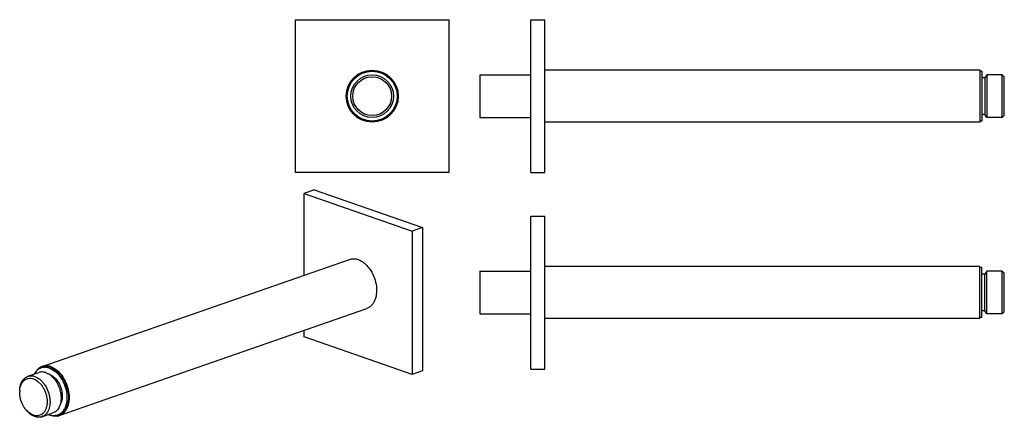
# Model space of a CAD drawing. Header units: millimetres. Extents: x -33 to 449, y 37 to 232.
import ezdxf

# ---------------------------------------------------------------- set-up
doc = ezdxf.new("R2010")
doc.units = ezdxf.units.MM
doc.header["$LTSCALE"] = 23.1
doc.layers.get('0').update_dxf_attribs({"linetype": 'CONTINUOUS'})
doc.layers.add('ACHSEN', color=7, linetype='CONTINUOUS')

msp = doc.modelspace()

# ---------------------------------------------------------------- linework, layer by layer
at = {"color": 7, "linetype": 'CONTINUOUS'}
for p, q in [((101.91, 156.67), (101.91, 231.67)), ((101.91, 231.67), (176.91, 231.67)), ((176.91, 231.67), (176.91, 156.67)), ((217.07, 156.67), (217.07, 231.67)), ((217.07, 231.67), (224.07, 231.67)), ((224.07, 156.67), (224.07, 231.67)), ((192.07, 204.67), (192.07, 183.67)), ((192.07, 204.67), (217.07, 204.67)), ((448.07, 204.67), (440.44, 204.67)), ((448.07, 204.67), (449.07, 203.67)), ((448.07, 183.67), (448.07, 204.67)), ((449.07, 184.67), (449.07, 203.67)), ((192.07, 183.67), (217.07, 183.67)), ((448.07, 183.67), (440.44, 183.67)), ((448.07, 183.67), (449.07, 184.67)), ((176.91, 156.67), (101.91, 156.67)), ((217.07, 156.67), (224.07, 156.67)), ((110.99, 148.2), (106.04, 146.48)), ((106.04, 106.35), (106.04, 146.48)), ((106.04, 146.48), (159.08, 127.99)), ((110.99, 148.2), (164.03, 129.72)), ((217.07, 60.37), (217.07, 135.37)), ((217.07, 135.37), (224.07, 135.37)), ((224.07, 60.37), (224.07, 135.37)), ((164.03, 129.72), (159.08, 127.99)), ((159.08, 127.99), (159.08, 57.7)), ((164.03, 129.72), (164.03, 59.42)), ((192.07, 108.37), (192.07, 87.37)), ((192.07, 108.37), (217.07, 108.37)), ((449.07, 107.37), (448.07, 108.37)), ((448.07, 87.37), (448.07, 108.37)), ((449.07, 88.37), (449.07, 107.37)), ((192.07, 87.37), (217.07, 87.37)), ((449.07, 88.37), (448.07, 87.37)), ((106.04, 76.18), (106.04, 79.34)), ((159.08, 57.7), (106.04, 76.18)), ((164.03, 59.42), (159.08, 57.7)), ((217.07, 60.37), (224.07, 60.37))]:
    msp.add_line(p, q, dxfattribs=at)
for radius in [10.5, 9.5]:
    msp.add_circle((139.41, 194.17), radius, dxfattribs=at)
for centre, radius, start, end in [((-21.91, 48.97), 11.34, 175.0031, 180.0151), ((-21.29, 47.8), 11.56, 218.4311, 220.8755)]:
    msp.add_arc(centre, radius, start, end, dxfattribs=at)
for points, knots in [([(-33.26, 49.46), (-33.26, 50.32), (-33.1, 51.95), (-32.33, 54.15), (-31.24, 55.61), (-30.17, 56.41), (-29.59, 56.69), (-29.29, 56.79)], [0, 0, 0, 0, 0.289222, 0.550278, 0.783545, 0.892994, 1, 1, 1, 1]), ([(-33.21, 49.96), (-33.13, 50.93), (-32.81, 52.35), (-31.9, 53.94), (-31.06, 54.86), (-30.06, 55.5), (-28.93, 55.84), (-27.73, 55.86), (-26.93, 55.67), (-26.54, 55.53)], [0, 0, 0, 0, 0.28708, 0.415821, 0.535708, 0.649735, 0.762138, 0.877612, 1, 1, 1, 1]), ([(-29.29, 56.79), (-28.75, 56.98), (-27.57, 57.15), (-26.4, 56.92), (-25.83, 56.72)], [0, 0, 0, 0, 0.483696, 1, 1, 1, 1]), ([(-26.54, 55.53), (-25.59, 55.2), (-24.23, 54.31), (-22.76, 52.74), (-21.74, 51.27), (-20.91, 49.64), (-20.1, 47.33), (-19.74, 44.93), (-19.9, 42.63), (-20.27, 41.08), (-20.89, 39.74), (-21.73, 38.65), (-22.77, 37.87), (-23.97, 37.44), (-25.26, 37.38), (-26.12, 37.58), (-26.54, 37.72)], [0, 0, 0, 0, 0.120536, 0.188116, 0.259371, 0.332996, 0.407476, 0.552332, 0.620203, 0.683549, 0.741995, 0.795911, 0.84654, 0.8959, 0.946372, 1, 1, 1, 1]), ([(-25.83, 56.72), (-24.95, 56.41), (-23.69, 55.65), (-22.24, 54.29), (-20.85, 52.58), (-19.48, 50.08), (-18.51, 46.79), (-18.29, 43.51), (-18.79, 40.96), (-19.6, 39.26), (-20.37, 38.24), (-21.3, 37.44), (-22.01, 37.09), (-22.38, 36.96)], [0, 0, 0, 0, 0.115554, 0.179435, 0.246732, 0.388036, 0.53172, 0.669133, 0.793341, 0.84966, 0.902253, 0.951932, 1, 1, 1, 1]), ([(-30.34, 40.62), (-31.27, 41.79), (-32.7, 44.48), (-33.26, 47.48), (-33.26, 48.97)], [0, 0, 0, 0, 0.500003, 1, 1, 1, 1]), ([(-26.71, 37.41), (-27.02, 37.57), (-28.28, 38.31), (-29.34, 39.36), (-30.04, 40.23)], [0, 0, 0, 0, 0.233807, 1, 1, 1, 1]), ([(-26.54, 37.72), (-26.85, 37.83), (-28.18, 38.42), (-29.3, 39.4), (-30.03, 40.24)], [0, 0, 0, 0, 0.230668, 1, 1, 1, 1]), ([(-25.83, 37.03), (-25.91, 37.06), (-26.21, 37.17), (-26.5, 37.3), (-26.71, 37.41)], [0, 0, 0, 0, 0.245168, 1, 1, 1, 1]), ([(-22.38, 36.96), (-22.91, 36.77), (-24.09, 36.6), (-25.26, 36.83), (-25.83, 37.03)], [0, 0, 0, 0, 0.48359, 1, 1, 1, 1])]:
    msp.add_open_spline(points, degree=3, knots=knots, dxfattribs=at)
at = {"layer": 'ACHSEN', "color": 7, "linetype": 'CONTINUOUS'}
for p, q in [((437.07, 206.92), (224.07, 206.92)), ((437.07, 206.92), (437.07, 181.42)), ((438.07, 206.42), (437.07, 206.42)), ((438.07, 206.42), (438.07, 181.92)), ((439.57, 203.17), (438.07, 203.17)), ((440.44, 204.67), (439.57, 203.17)), ((439.57, 203.17), (439.57, 185.17)), ((440.44, 204.67), (440.44, 183.67)), ((439.57, 185.17), (438.07, 185.17)), ((440.44, 183.67), (439.57, 185.17)), ((437.07, 181.42), (224.07, 181.42)), ((438.07, 181.92), (437.07, 181.92)), ((-22.25, 61.63), (128.36, 114.13)), ((437.07, 110.62), (224.07, 110.62)), ((437.07, 85.12), (437.07, 110.62)), ((438.07, 110.12), (437.07, 110.12)), ((438.07, 85.62), (438.07, 110.12)), ((439.57, 106.87), (438.07, 106.87)), ((440.44, 108.37), (439.57, 106.87)), ((439.57, 88.87), (439.57, 106.87)), ((448.07, 108.37), (440.44, 108.37)), ((440.44, 87.37), (440.44, 108.37)), ((-13.86, 37.55), (136.76, 90.05)), ((439.57, 88.87), (438.07, 88.87)), ((440.44, 87.37), (439.57, 88.87)), ((448.07, 87.37), (440.44, 87.37)), ((437.07, 85.12), (224.07, 85.12)), ((438.07, 85.62), (437.07, 85.62)), ((-29.29, 56.79), (-23.89, 58.67)), ((-22.38, 36.96), (-16.98, 38.84))]:
    msp.add_line(p, q, dxfattribs=at)
for radius in [12.75, 12.25]:
    msp.add_circle((139.41, 194.17), radius, dxfattribs=at)
for centre, radius, start, end in [((-20.35, 56.21), 5.74, 117.4277, 120.0981), ((-20.39, 56.29), 5.65, 112.6293, 117.4305), ((-20.41, 56.34), 5.6, 109.2126, 112.6208), ((-20.31, 56.06), 5.4, 105.0826, 109.2095), ((-23.58, 50.4), 8.8, 53.9559, 59.168), ((-16.1, 45.48), 8.07, 247.0994, 250.7478), ((-16.34, 44.77), 7.33, 250.7176, 256.5232), ((-16.41, 44.48), 7.03, 256.5453, 256.9304), ((-15.73, 42.94), 5.7, 277.6154, 285.0636), ((-15.7, 42.85), 5.62, 285.0826, 289.2095)]:
    msp.add_arc(centre, radius, start, end, dxfattribs=at)
for points, knots in [([(128.36, 114.13), (129.01, 114.35), (130.45, 114.57), (131.87, 114.28), (132.56, 114.04)], [0, 0, 0, 0, 0.483626, 1, 1, 1, 1]), ([(132.56, 114.04), (133.63, 113.66), (135.17, 112.74), (136.92, 111.09), (138.61, 109.02), (140.28, 105.97), (141.45, 101.99), (141.71, 98), (141.11, 94.91), (140.12, 92.84), (139.19, 91.59), (138.06, 90.63), (137.2, 90.2), (136.76, 90.05)], [0, 0, 0, 0, 0.11556, 0.179454, 0.246749, 0.38805, 0.531732, 0.669143, 0.793348, 0.849666, 0.902257, 0.951935, 1, 1, 1, 1]), ([(-22.79, 60.91), (-23.14, 60.79), (-23.81, 60.47), (-25.05, 59.55), (-25.78, 58.59), (-26.16, 57.89)], [0, 0, 0, 0, 0.238077, 0.48151, 1, 1, 1, 1]), ([(-23.22, 61.18), (-23.69, 60.91), (-24.58, 60.21), (-25.26, 59.31), (-25.56, 58.82)], [0, 0, 0, 0, 0.484656, 1, 1, 1, 1]), ([(-20.43, 58.6), (-21, 58.8), (-22.17, 59.03), (-23.36, 58.86), (-23.89, 58.67)], [0, 0, 0, 0, 0.516383, 1, 1, 1, 1]), ([(-18.76, 60.82), (-19.43, 61.05), (-20.79, 61.33), (-22.17, 61.12), (-22.79, 60.91)], [0, 0, 0, 0, 0.516378, 1, 1, 1, 1]), ([(-18.05, 61.54), (-18.75, 61.78), (-20.16, 62.07), (-21.6, 61.85), (-22.25, 61.63)], [0, 0, 0, 0, 0.516378, 1, 1, 1, 1]), ([(-18.05, 61.07), (-18.66, 61.28), (-19.88, 61.54), (-21.14, 61.42), (-21.71, 61.27)], [0, 0, 0, 0, 0.51595, 1, 1, 1, 1]), ([(-20.43, 58.6), (-20.32, 58.56), (-19.85, 58.38), (-19.4, 58.15), (-19.07, 57.95)], [0, 0, 0, 0, 0.242699, 1, 1, 1, 1]), ([(-18.76, 60.82), (-17.74, 60.46), (-16.26, 59.58), (-14.57, 57.99), (-12.95, 56), (-11.35, 53.08), (-10.22, 49.25), (-9.97, 45.42), (-10.54, 42.44), (-11.49, 40.46), (-12.39, 39.26), (-13.47, 38.33), (-14.3, 37.92), (-14.73, 37.77)], [0, 0, 0, 0, 0.115561, 0.179454, 0.24675, 0.38805, 0.531732, 0.669143, 0.793348, 0.849665, 0.902257, 0.951935, 1, 1, 1, 1]), ([(-18.05, 61.54), (-16.99, 61.17), (-15.45, 60.24), (-13.69, 58.59), (-12.01, 56.52), (-10.34, 53.47), (-9.16, 49.49), (-8.9, 45.51), (-9.5, 42.41), (-10.49, 40.34), (-11.42, 39.09), (-12.55, 38.13), (-13.41, 37.7), (-13.86, 37.55)], [0, 0, 0, 0, 0.115561, 0.179454, 0.24675, 0.38805, 0.531732, 0.669143, 0.793348, 0.849665, 0.902257, 0.951935, 1, 1, 1, 1]), ([(-18.05, 61.07), (-17.03, 60.71), (-15.55, 59.82), (-13.86, 58.23), (-12.24, 56.25), (-10.64, 53.32), (-9.51, 49.49), (-9.26, 45.67), (-9.84, 42.69), (-10.79, 40.71), (-11.68, 39.51), (-12.76, 38.58), (-13.6, 38.17), (-14.02, 38.02)], [0, 0, 0, 0, 0.115561, 0.179454, 0.24675, 0.38805, 0.531732, 0.669143, 0.793348, 0.849665, 0.902257, 0.951935, 1, 1, 1, 1]), ([(-18.76, 57.78), (-17.48, 57.33), (-15.72, 55.92), (-14.04, 53.5), (-13.05, 51.3), (-12.47, 48.96), (-12.29, 46.03), (-12.81, 43.83), (-13.54, 42.7)], [0, 0, 0, 0, 0.230214, 0.362551, 0.500387, 0.63816, 0.770323, 1, 1, 1, 1]), ([(-18.4, 57.51), (-17.66, 56.97), (-16.26, 55.62), (-14.64, 53.12), (-13.51, 50.26), (-12.95, 47.27), (-13.02, 44.4), (-13.72, 41.87), (-14.85, 40.18), (-16.01, 39.26), (-16.65, 38.96), (-16.98, 38.84)], [0, 0, 0, 0, 0.126705, 0.264228, 0.406718, 0.547252, 0.679318, 0.798365, 0.90356, 0.952426, 1, 1, 1, 1]), ([(-14.97, 37.28), (-15.47, 37.21), (-16.53, 37.21), (-17.55, 37.46), (-18.05, 37.64)], [0, 0, 0, 0, 0.485709, 1, 1, 1, 1]), ([(-14.73, 37.77), (-15.24, 37.6), (-16.34, 37.39), (-17.45, 37.51), (-18, 37.64)], [0, 0, 0, 0, 0.488486, 1, 1, 1, 1])]:
    msp.add_open_spline(points, degree=3, knots=knots, dxfattribs=at)

doc.saveas('drawing.dxf')
